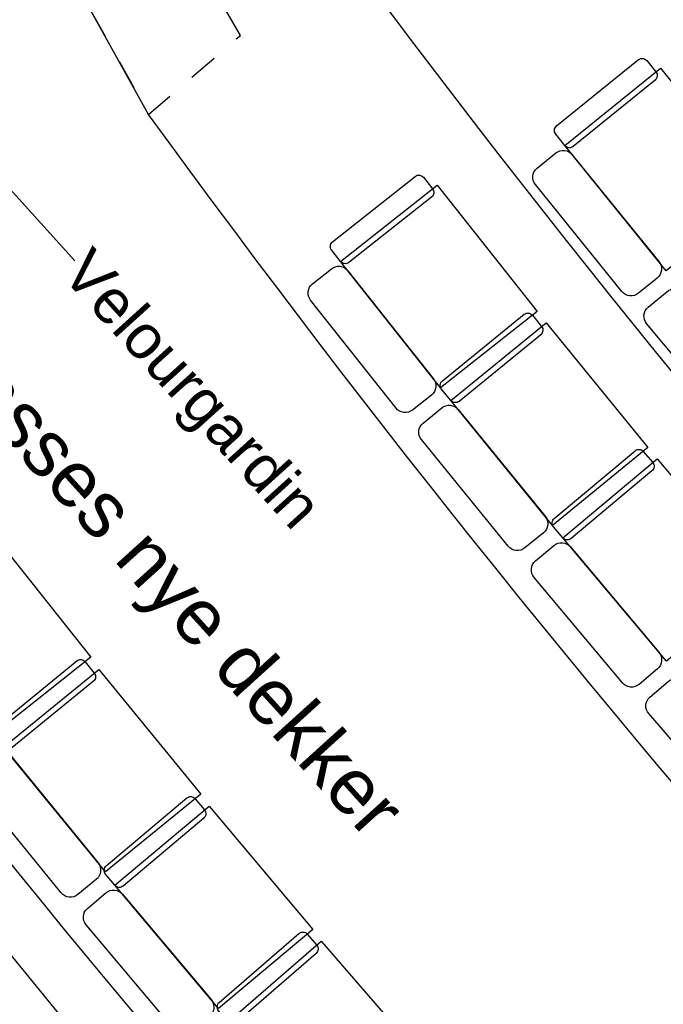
# Model space of a CAD drawing. Header units: millimetres. Extents: x 62961 to 109894, y 64087 to 106742.
# Tile 15 of 35: x 80350 to 82548, y 83662 to 87024. Entities that reach past the tile are written whole.
import ezdxf

# ---------------------------------------------------------------- set-up
doc = ezdxf.new("R2010")
doc.units = ezdxf.units.MM
doc.header["$LTSCALE"] = 0.5
doc.header["$MEASUREMENT"] = 0
doc.linetypes.add('PLINE', pattern=[0])
doc.linetypes.add('Stipling', pattern=[400, 200, -200])
for name, color, linetype in [('000 2D grafikk', 7, 'Continuous'), ('000 2D grafikk(Nye konstruksjoner)', 7, 'Continuous'), ('25-- Dekker(Nye konstruksjoner)', 7, 'Continuous'), ('279- Annet fast inventar(Nye konstruksjoner)', 7, 'Continuous'), ('832- Tekst bygning(Nye konstruksjoner)', 7, 'Continuous')]:
    doc.layers.add(name, color=color, linetype=linetype)
doc.styles.add('GENERATED_STYLE_1', font='arial.ttf')

# ---------------------------------------------------------------- blocks, each defined once
blk = doc.blocks.new('Label_2', base_point=(78898.8, 87153.5))
at = {"layer": '832- Tekst bygning(Nye konstruksjoner)', "linetype": 'PLINE'}
for p, q in [((78898.8, 87153.5), (78988.1, 87210.8)), ((78898.8, 87153.5), (79866.4, 86942.3)), ((78898.8, 87153.5), (78956.1, 87064.2)), ((79866.4, 86942.3), (80537.6, 86201))]:
    blk.add_line(p, q, dxfattribs=at)
at = {"layer": '832- Tekst bygning(Nye konstruksjoner)', "insert": (80597.6, 86255.3), "char_height": 150, "attachment_point": 1, "rotation": 312.1619, "style": 'GENERATED_STYLE_1'}
blk.add_mtext('\\A1;{\\pql;\\pt0,1000;\\fArial|b0|i0|c0|p0;\\W1.000000;Velourgardin\\fArial|b0|i0|c0|p0;\\W1.000000;\\A1{\\H.66x;\\S^  ;}\\fArial|b0|i0|c0|p0;\\W1.000000;\\fArial|b0|i0|c0|p0;\\W1.000000;\\A1{\\H.66x;\\S^  ;}\\fArial|b0|i0|c0|p0;\\W1.000000; \\fArial|b0|i0|c0|p0;\\W1.000000;\\fArial|b0|i0|c0|p0;\\W1.000000;\\fArial|b0|i0|c0|p0;\\W1.000000;\\fArial|b0|i0|c0|p0;\\W1.000000;\\fArial|b0|i0|c0|p0;\\W1.000000;\\fArial|b0|i0|c0|p0;\\W1.000000;\\fArial|b0|i0|c0|p0;\\W1.000000;\\fArial|b0|i0|c0|p0;\\W1.000000;\\fArial|b0|i0|c0|p0;\\W1.000000;\\fArial|b0|i0|c0|p0;\\W1.000000;\\fArial|b0|i0|c0|p0;\\W1.000000;\\fArial|b0|i0|c0|p0;\\W1.000000;\\fArial|b0|i0|c0|p0;\\W1.000000;\\fArial|b0|i0|c0|p0;\\W1.000000;\\fArial|b0|i0|c0|p0;\\W1.000000;\\fArial|b0|i0|c0|p0;\\W1.000000;\\fArial|b0|i0|c0|p0;\\W1.000000;\\fArial|b0|i0|c0|p0;\\W1.000000;\\fArial|b0|i0|c0|p0;\\W1.000000;\\fArial|b0|i0|c0|p0;\\W1.000000;\\fArial|b0|i0|c0|p0;\\W1.000000;\\fArial|b0|i0|c0|p0;\\W1.000000;\\fArial|b0|i0|c0|p0;\\W1.000000;\\fArial|b0|i0|c0|p0;\\W1.000000;\\fArial|b0|i0|c0|p0;\\W1.000000;\\fArial|b0|i0|c0|p0;\\W1.000000;\\fArial|b0|i0|c0|p0;\\W1.000000;\\fArial|b0|i0|c0|p0;\\W1.000000;\\fArial|b0|i0|c0|p0;\\W1.000000;\\fArial|b0|i0|c0|p0;\\W1.000000;\\fArial|b0|i0|c0|p0;\\W1.000000;\\fArial|b0|i0|c0|p0;\\W1.000000;\\fArial|b0|i0|c0|p0;\\W1.000000;\\fArial|b0|i0|c0|p0;\\W1.000000;\\fArial|b0|i0|c0|p0;\\W1.000000;\\fArial|b0|i0|c0|p0;\\W1.000000;\\fArial|b0|i0|c0|p0;\\W1.000000;\\fArial|b0|i0|c0|p0;\\W1.000000;\\fArial|b0|i0|c0|p0;\\W1.000000;\\fArial|b0|i0|c0|p0;\\W1.000000;\\fArial|b0|i0|c0|p0;\\W1.000000;\\fArial|b0|i0|c0|p0;\\W1.000000;\\fArial|b0|i0|c0|p0;\\W1.000000;}', dxfattribs=at)
blk = doc.blocks.new('Auditoriestollayout[64]', base_point=(84753.9, 80087.5))
at = {"layer": '279- Annet fast inventar(Nye konstruksjoner)', "linetype": 'PLINE', "flags": 128}
for points in [[(80250.5, 85278.3), (80592.2, 84847.3), (80263.1, 84586.4), (79921.3, 85017.3)], [(80619.9, 84805.8), (80967.9, 84379.9), (80642.6, 84114.2), (80294.6, 84540.1)], [(80996.2, 84338.8), (81350.3, 83918), (81029, 83647.6), (80674.9, 84068.4)], [(80178.6, 84002.1), (80527, 83576.5), (80202, 83310.5), (79853.6, 83736.1)], [(81379.3, 83877.3), (81739.5, 83461.7), (81422.1, 83186.6), (81061.9, 83602.3)]]:
    blk.add_lwpolyline(points, close=True, dxfattribs=at)
for points in [[(80544.7, 84834.7, -0.414214), (80572.8, 84831.9), (80604.4, 84793.2, -0.414214), (80601.6, 84765), (80322.8, 84537.3, -0.414214), (80294.6, 84540.1), (80263, 84578.9, -0.414214), (80265.9, 84607)], [(80263.7, 84514.8, -0.414214), (80320, 84509.2), (80617.3, 84145.2, -0.414214), (80611.6, 84088.9), (80547.8, 84036.8, -0.414214), (80491.5, 84042.4), (80194.2, 84406.4, -0.414214), (80199.9, 84462.7)], [(80920.6, 84366.6, -0.414214), (80948.7, 84364.2), (80980.9, 84325.9, -0.414214), (80978.5, 84297.8), (80703, 84066, -0.414214), (80674.9, 84068.4), (80642.7, 84106.7, -0.414214), (80645.1, 84134.9)], [(80644.2, 84042.7, -0.414214), (80700.6, 84037.8), (81003.2, 83678.2, -0.414214), (80998.3, 83621.8), (80935.3, 83568.8, -0.414214), (80879, 83573.6), (80576.4, 83933.3, -0.414214), (80581.2, 83989.6)], [(81303.2, 83904, -0.414214), (81331.4, 83902), (81364.2, 83864.2, -0.414214), (81362.2, 83836), (81090.1, 83600.3, -0.414214), (81061.9, 83602.3), (81029.1, 83640.1, -0.414214), (81031.2, 83668.3)]]:
    blk.add_lwpolyline(points, format="xyb", close=True, dxfattribs=at)
blk = doc.blocks.new('Auditoriestollayout[71]', base_point=(92537.8, 76984.9))
at = {"layer": '279- Annet fast inventar(Nye konstruksjoner)', "linetype": 'PLINE', "flags": 128}
for points in [[(82463, 86887.9, -0.414214), (82491.1, 86885), (82522.6, 86846.1, -0.414214), (82519.6, 86818), (82239.9, 86591.4, -0.414214), (82211.7, 86594.4), (82180.3, 86633.2, -0.414214), (82183.2, 86661.4)], [(82180.7, 86569.2, -0.414214), (82236.9, 86563.3), (82532.7, 86198.1, -0.414214), (82526.8, 86141.8), (82462.8, 86090, -0.414214), (82406.5, 86095.9), (82110.7, 86461.1, -0.414214), (82116.6, 86517.4)], [(81700.3, 86489.4, -0.414214), (81728.4, 86486.1), (81759.4, 86446.9, -0.414214), (81756.2, 86418.8), (81473.9, 86195.4, -0.414214), (81445.8, 86198.7), (81414.8, 86237.9, -0.414214), (81418, 86265.9)], [(81414.4, 86173.8, -0.414214), (81470.6, 86167.3), (81762.3, 85798.8, -0.414214), (81755.8, 85742.6), (81691.2, 85691.5, -0.414214), (81635, 85698), (81343.3, 86066.5, -0.414214), (81349.9, 86122.7)], [(82559.3, 86095.5, -0.414214), (82615.6, 86090.4), (82916.7, 85729.5, -0.414214), (82911.6, 85673.1), (82848.4, 85620.4, -0.414214), (82792, 85625.5), (82490.9, 85986.4, -0.414214), (82496, 86042.7)], [(82072.4, 86018.3, -0.414214), (82100.5, 86015.4), (82132.1, 85976.7, -0.414214), (82129.2, 85948.6), (81850.2, 85721.1, -0.414214), (81822, 85724), (81790.5, 85762.7, -0.414214), (81793.3, 85790.9)], [(81791, 85698.7, -0.414214), (81847.3, 85693), (82144.2, 85328.7, -0.414214), (82138.5, 85272.4), (82074.7, 85220.3, -0.414214), (82018.4, 85226.1), (81721.5, 85590.4, -0.414214), (81727.2, 85646.7)], [(82451.1, 85552.6, -0.414214), (82479.3, 85550.1), (82511.4, 85511.8, -0.414214), (82509, 85483.6), (82233.2, 85252.3, -0.414214), (82205, 85254.7), (82172.9, 85293, -0.414214), (82175.3, 85321.2)], [(82174.4, 85229, -0.414214), (82230.7, 85224.1), (82532.8, 84864, -0.414214), (82527.9, 84807.7), (82464.8, 84754.7, -0.414214), (82408.4, 84759.7), (82106.3, 85119.7, -0.414214), (82111.3, 85176.1)], [(82564.4, 84764.8, -0.414214), (82620.8, 84760.7), (82928, 84405, -0.414214), (82923.9, 84348.6), (82861.5, 84294.7, -0.414214), (82805.1, 84298.9), (82497.9, 84654.6, -0.414214), (82502, 84711)]]:
    blk.add_lwpolyline(points, format="xyb", close=True, dxfattribs=at)
for points in [[(82538.1, 86858.7), (82884.3, 86431.3), (82557.9, 86167), (82211.7, 86594.4)], [(81775.1, 86459.3), (82116.5, 86028.1), (81787.2, 85767.4), (81445.8, 86198.7)], [(82147.6, 85989.3), (82495.1, 85563), (82169.5, 85297.6), (81822, 85724)], [(82526.8, 85524.7), (82880.3, 85103.3), (82558.5, 84833.4), (82205, 85254.7)]]:
    blk.add_lwpolyline(points, close=True, dxfattribs=at)

msp = doc.modelspace()

# ---------------------------------------------------------------- linework, layer by layer
at = {"layer": '000 2D grafikk', "linetype": 'PLINE', "flags": 128}
msp.add_lwpolyline([(80697.2, 79878.6, -0.026063), (77451.9, 83668.6)], format="xyb", dxfattribs=at)
at = {"layer": '000 2D grafikk(Nye konstruksjoner)', "linetype": 'PLINE', "flags": 128}
for points in [[(81152.9, 89135.6, 0.11361), (93955.8, 77153.3)], [(93439.8, 76492.9), (92772.3, 76888.3, -0.095559), (81403.9, 87332.2), (80591.3, 88628.1)], [(92888.1, 75787.8), (92220.6, 76183.2, -0.099771), (80790, 86701.1), (80009.6, 88102.6)], [(91743.4, 74219.6, -0.09559), (79455.7, 85244.7), (78341.6, 86595.3)], [(91207.6, 73517.2, -0.095591), (78547, 85041.5), (77736.9, 86047)], [(90695.3, 72839.7, -0.09115), (78011.9, 84352.5), (77121.3, 85492.5)], [(80697.2, 79878.6, -0.026063), (77451.9, 83668.6), (76504.1, 84934.8)]]:
    msp.add_lwpolyline(points, format="xyb", dxfattribs=at)
at = {"layer": '000 2D grafikk(Nye konstruksjoner)', "linetype": 'Stipling', "flags": 128}
msp.add_lwpolyline([(81103.3, 86970.5), (80300, 88365.1), (80009.6, 88102.6), (80790, 86701.1), (81042.9, 86918.5)], close=True, dxfattribs=at)
at = {"layer": '25-- Dekker(Nye konstruksjoner)', "linetype": 'PLINE', "flags": 128}
msp.add_lwpolyline([(84426.9, 91893.8), (83663.3, 93756), (82274.9, 92497.9), (83181.4, 90972.7), (81481.6, 89432.1), (82137.4, 88459.7), (82225, 88184.2), (81972.2, 87964.7, 0.027253), (84767.4, 84545.5), (86012.2, 85720.5), (84234.2, 87815.7, -0.44482), (84350, 89608.3), (85433.7, 90459.7, -0.010445)], format="xyb", close=True, dxfattribs=at)

# ---------------------------------------------------------------- block references
at = {"layer": '279- Annet fast inventar(Nye konstruksjoner)', "linetype": 'PLINE'}
for name, p in [('Auditoriestollayout[71]', (92537.8, 76984.9)), ('Auditoriestollayout[64]', (84753.9, 80087.5))]:
    msp.add_blockref(name, p, dxfattribs=at)
at = {"layer": '832- Tekst bygning(Nye konstruksjoner)', "linetype": 'PLINE'}
msp.add_blockref('Label_2', (78898.8, 87153.5), dxfattribs=at)

# ---------------------------------------------------------------- texts
at = {"layer": '832- Tekst bygning(Nye konstruksjoner)', "linetype": 'Continuous', "insert": (79392.8, 86870.8), "char_height": 190, "attachment_point": 1, "rotation": 312.1619, "style": 'GENERATED_STYLE_1'}
msp.add_mtext('\\A1;{\\pql;\\fArial|b0|i0|c0|p0;\\W1.000000;Trapper tilpasses nye dekker}', dxfattribs=at)

doc.saveas('drawing.dxf')
